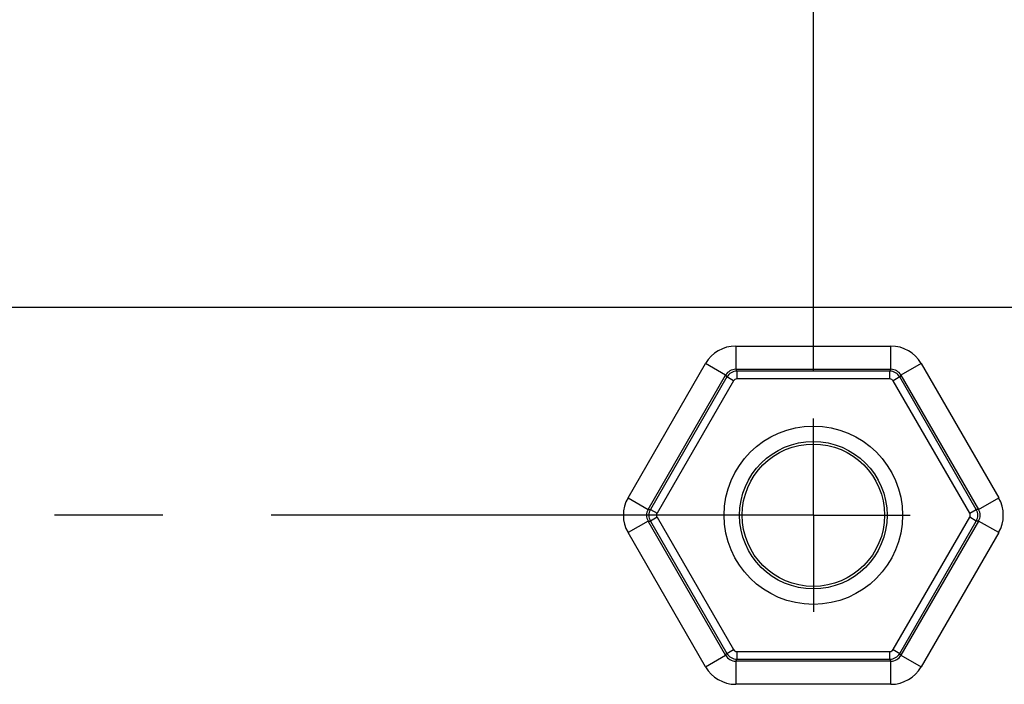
# Model space of a CAD drawing. Header units: inches. Extents: x 0 to 34, y 0 to 22.
# Tile 207 of 224: x 19.5 to 20.8, y 17 to 17.9. Entities that reach past the tile are written whole.
import ezdxf

# ---------------------------------------------------------------- set-up
doc = ezdxf.new("R2010")
doc.units = ezdxf.units.IN
doc.header["$LTSCALE"] = 1.87
doc.header["$MEASUREMENT"] = 0
doc.linetypes.add('CENTER', pattern=[0.6, 0.375, -0.075, 0.075, -0.075])
doc.layers.get('0').update_dxf_attribs({"linetype": 'CONTINUOUS'})
doc.layers.add('02___PRT_ALL_AXES', color=7, linetype='CONTINUOUS')
doc.layers.add('DIMENSIONS', color=7, linetype='CONTINUOUS')
doc.styles.get("Standard").update_dxf_attribs({"font": 'txt', "width": 0.8})
doc.dimstyles.new('DIMSTYLE_1', dxfattribs={"dimtxt": 0.125, "dimasz": 0.18, "dimexe": 0.125, "dimexo": 0.0625, "dimgap": 0.03125, "dimtad": 0, "dimtih": 1, "dimtoh": 1, "dimdec": 3, "dimzin": 4, "dimdsep": 46, "dimtxsty": 'STANDARD', "dimblk": '_FILLED', "dimblk1": '_FILLED', "dimblk2": '_FILLED', "dimcen": 0.09, "dimadec": 0, "dimazin": 0, "dimtp": 0.01, "dimtm": 0.01, "dimtfac": 1, "dimtdec": 3, "dimtofl": 0, "dimtmove": 0, "dimatfit": 3, "dimldrblk": '_FILLED', "dimfxl": 1, "dimtolj": 1, "dimtzin": 4, "dimarcsym": 0})

# ---------------------------------------------------------------- blocks, each defined once
blk = doc.blocks.new('*D25')
at = {"layer": 'DIMENSIONS', "color": 2, "linetype": 'CONTINUOUS'}
blk.add_line((20.5448, 17.4359), (20.5448, 19.3691), dxfattribs=at)
at = {"layer": 'DIMENSIONS', "color": 2, "linetype": 'CONTINUOUS', "insert": (20.4823, 19.4316), "char_height": 0.125, "width": 1.525, "attachment_point": 1, "rotation": 90, "line_spacing_factor": 0.9}
blk.add_mtext('14.892{\\Ftxt.shx;\\W1.000000;\\H0.125000; }[378.26]', dxfattribs=at)
blk = doc.blocks.new('_FILLED')
at = {"color": 0, "linetype": 'BYBLOCK'}
blk.add_solid([(0, 0), (-1, 0.1736), (-1, -0.1736)], dxfattribs=at)

msp = doc.modelspace()

# ---------------------------------------------------------------- linework, layer by layer
at = {"color": 7, "linetype": 'CONTINUOUS'}
for p, q in [((8.521, 17.5177), (21.1876, 17.5177)), ((20.4443, 17.4672), (20.6451, 17.4672)), ((20.4443, 17.4672), (20.4443, 17.4372)), ((20.6451, 17.4372), (20.6451, 17.4672)), ((20.305, 17.2709), (20.4054, 17.4447)), ((20.4313, 17.4297), (20.4054, 17.4447)), ((20.4443, 17.4372), (20.6451, 17.4372)), ((20.4443, 17.4372), (20.4458, 17.4347)), ((20.6436, 17.4347), (20.4458, 17.4347)), ((20.4458, 17.4347), (20.4458, 17.4248)), ((20.6451, 17.4372), (20.6436, 17.4347)), ((20.6436, 17.4248), (20.6436, 17.4347)), ((20.684, 17.4447), (20.658, 17.4297)), ((20.684, 17.4447), (20.7844, 17.2709)), ((20.331, 17.2559), (20.4313, 17.4297)), ((20.4328, 17.4273), (20.3339, 17.2559)), ((20.4414, 17.4223), (20.3425, 17.2509)), ((20.4313, 17.4297), (20.4328, 17.4273)), ((20.4414, 17.4223), (20.4328, 17.4273)), ((20.6436, 17.4248), (20.4458, 17.4248)), ((20.6566, 17.4273), (20.648, 17.4223)), ((20.7469, 17.2509), (20.648, 17.4223)), ((20.658, 17.4297), (20.6566, 17.4273)), ((20.7555, 17.2559), (20.6566, 17.4273)), ((20.658, 17.4297), (20.7584, 17.2559)), ((20.305, 17.2709), (20.331, 17.2559)), ((20.7584, 17.2559), (20.7844, 17.2709)), ((20.331, 17.2559), (20.3339, 17.2559)), ((20.3339, 17.2559), (20.3425, 17.2509)), ((20.7469, 17.2509), (20.7555, 17.2559)), ((20.7584, 17.2559), (20.7555, 17.2559)), ((20.3425, 17.2459), (20.3339, 17.2409)), ((20.3425, 17.2459), (20.4414, 17.0746)), ((20.648, 17.0746), (20.7469, 17.2459)), ((20.7555, 17.2409), (20.7469, 17.2459)), ((20.331, 17.2409), (20.305, 17.2259)), ((20.331, 17.2409), (20.3339, 17.2409)), ((20.4313, 17.0671), (20.331, 17.2409)), ((20.3339, 17.2409), (20.4328, 17.0696)), ((20.6566, 17.0696), (20.7555, 17.2409)), ((20.7584, 17.2409), (20.658, 17.0671)), ((20.7584, 17.2409), (20.7555, 17.2409)), ((20.7844, 17.2259), (20.7584, 17.2409)), ((20.4054, 17.0521), (20.305, 17.2259)), ((20.7844, 17.2259), (20.684, 17.0521)), ((20.4054, 17.0521), (20.4313, 17.0671)), ((20.4313, 17.0671), (20.4328, 17.0696)), ((20.4328, 17.0696), (20.4414, 17.0746)), ((20.4458, 17.0721), (20.6436, 17.0721)), ((20.4458, 17.0721), (20.4458, 17.0621)), ((20.6436, 17.0621), (20.6436, 17.0721)), ((20.648, 17.0746), (20.6566, 17.0696)), ((20.658, 17.0671), (20.6566, 17.0696)), ((20.658, 17.0671), (20.684, 17.0521)), ((20.4443, 17.0596), (20.4458, 17.0621)), ((20.6451, 17.0596), (20.4443, 17.0596)), ((20.4443, 17.0596), (20.4443, 17.0296)), ((20.4458, 17.0621), (20.6436, 17.0621)), ((20.6451, 17.0596), (20.6436, 17.0621)), ((20.6451, 17.0296), (20.6451, 17.0596)), ((20.6451, 17.0296), (20.4443, 17.0296))]:
    msp.add_line(p, q, dxfattribs=at)
for radius in [0.1154, 0.0954, 0.0921]:
    msp.add_circle((20.5447, 17.2484), radius, dxfattribs=at)
for centre, radius, start, end in [((20.4443, 17.4223), 0.045, 89.998, 150.002), ((20.6451, 17.4223), 0.045, 29.998, 90.002), ((20.4443, 17.4223), 0.0149, 89.906, 150.0989), ((20.4458, 17.4197), 0.015, 90.0279, 149.9709), ((20.6436, 17.4197), 0.015, 30.0279, 89.9709), ((20.6451, 17.4223), 0.0149, 29.906, 90.0989), ((20.4458, 17.4198), 0.005, 89.9977, 150.0026), ((20.6436, 17.4198), 0.005, 29.9977, 90.0026), ((20.344, 17.2484), 0.045, 149.998, 210.002), ((20.7454, 17.2484), 0.045, 329.998, 30.002), ((20.3439, 17.2484), 0.0149, 149.906, 210.0988), ((20.3469, 17.2484), 0.015, 150.0279, 209.9709), ((20.7425, 17.2484), 0.015, 330.0279, 29.9709), ((20.7455, 17.2484), 0.0149, 329.906, 30.0988), ((20.3468, 17.2484), 0.005, 149.9977, 210.0027), ((20.7426, 17.2484), 0.005, 329.9976, 30.0026), ((20.4443, 17.0745), 0.0149, 209.906, 270.0989), ((20.4458, 17.0771), 0.015, 210.0279, 269.9709), ((20.4458, 17.0771), 0.005, 209.9976, 270.0026), ((20.6436, 17.0771), 0.005, 269.9976, 330.0026), ((20.6436, 17.0771), 0.015, 270.0279, 329.9709), ((20.6451, 17.0745), 0.0149, 269.906, 330.0989), ((20.4443, 17.0746), 0.045, 209.998, 270.002), ((20.6451, 17.0746), 0.045, 269.998, 330.002)]:
    msp.add_arc(centre, radius, start, end, dxfattribs=at)
at = {"layer": '02___PRT_ALL_AXES', "color": 7, "linetype": 'CENTER'}
for q in [(20.5448, 17.3734), (15.3852, 17.2483), (20.6699, 17.2483), (20.5448, 17.1232)]:
    msp.add_line((20.5448, 17.2483), q, dxfattribs=at)

# ---------------------------------------------------------------- dimensions: what is measured, and where the dimension line sits
at = {"layer": 'DIMENSIONS', "color": 2, "linetype": 'CONTINUOUS'}
dim = msp.add_ordinate_dim(feature_location=(20.5448, 17.4359), offset=(0, 1.9332), dtype=1, origin=(5.6528, 17.3734), dimstyle='DIMSTYLE_1', dxfattribs=at)
dim.commit()
dim.dimension.update_dxf_attribs({"geometry": '*D25', "text_midpoint": (20.5448, 20.1941)})

doc.saveas('drawing.dxf')
